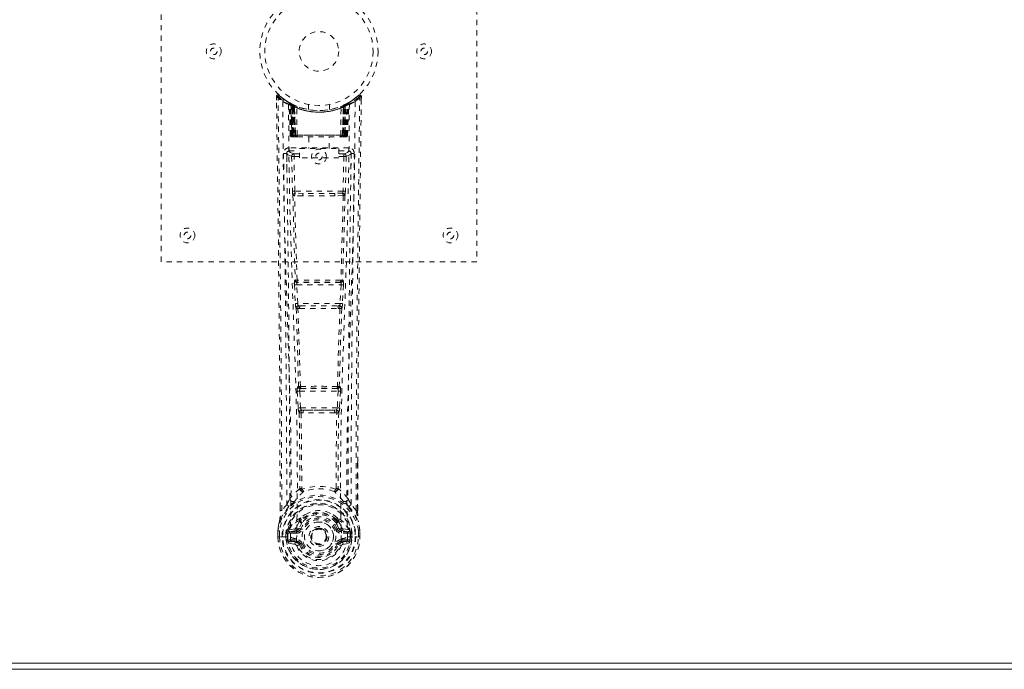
# Model space of a CAD drawing. Header units: inches. Extents: x 15.4 to 110.9, y 43.2 to 66.7.
# Tile 5 of 8: x 73.5 to 92.2, y 43.2 to 55.5. Entities that reach past the tile are written whole.
import ezdxf

# ---------------------------------------------------------------- set-up
doc = ezdxf.new("R2010")
doc.units = ezdxf.units.IN
doc.header["$MEASUREMENT"] = 0
doc.linetypes.add('SLD-Dashed', pattern=[0.075, 0.05, -0.025])
doc.linetypes.add('SLD-Solid', pattern=[0])

msp = doc.modelspace()

# ---------------------------------------------------------------- linework, layer by layer
at = {"color": 7, "linetype": 'SLD-Dashed', "lineweight": 0}
for p, q in [((76.186, 50.9), (76.186, 58.9)), ((82.186, 58.9), (82.186, 50.9)), ((78.379, 54.041), (78.38, 53.974)), ((78.409, 54.042), (78.429, 54.064)), ((78.47, 54.029), (78.428, 54.063)), ((78.617, 53.926), (78.604, 53.934)), ((78.623, 53.922), (78.61, 53.93)), ((78.683, 53.892), (78.636, 53.916)), ((79.736, 53.916), (79.669, 53.882)), ((79.767, 53.934), (79.754, 53.926)), ((79.943, 54.063), (79.901, 54.029)), ((79.992, 54.042), (79.962, 54.042)), ((79.99, 53.978), (79.991, 54.042)), ((79.991, 53.975), (79.992, 54.042)), ((79.991, 53.975), (79.992, 54.041)), ((78.632, 53.902), (78.619, 53.91)), ((78.64, 53.304), (78.619, 53.91)), ((78.653, 53.304), (78.632, 53.902)), ((78.651, 53.894), (78.674, 53.301)), ((78.719, 53.855), (78.651, 53.891)), ((78.671, 53.304), (78.651, 53.891)), ((78.665, 53.9), (78.691, 53.887)), ((78.678, 53.861), (78.691, 53.887)), ((78.678, 53.861), (78.679, 53.304)), ((78.686, 53.857), (78.678, 53.861)), ((78.686, 53.857), (78.698, 53.883)), ((78.686, 53.304), (78.686, 53.857)), ((78.702, 53.882), (78.688, 53.889)), ((78.691, 53.887), (78.698, 53.883)), ((78.692, 53.855), (78.704, 53.881)), ((78.692, 53.304), (78.692, 53.855)), ((78.692, 53.855), (78.699, 53.851)), ((78.699, 53.851), (78.711, 53.878)), ((78.699, 53.851), (78.699, 53.304)), ((78.703, 53.881), (78.702, 53.882)), ((78.71, 53.846), (78.722, 53.872)), ((78.71, 53.846), (78.711, 53.304)), ((78.717, 53.843), (78.71, 53.846)), ((78.717, 53.843), (78.729, 53.87)), ((78.717, 53.304), (78.717, 53.843)), ((78.719, 53.855), (78.72, 53.855)), ((78.739, 53.304), (78.719, 53.855)), ((78.72, 53.855), (78.739, 53.304)), ((78.722, 53.872), (78.729, 53.87)), ((78.77, 53.304), (78.765, 53.826)), ((78.986, 53.889), (78.986, 53.793)), ((79.386, 53.793), (79.386, 53.889)), ((79.602, 53.304), (79.606, 53.826)), ((79.632, 53.304), (79.651, 53.855)), ((79.652, 53.855), (79.633, 53.304)), ((79.643, 53.87), (79.649, 53.872)), ((79.643, 53.87), (79.654, 53.843)), ((79.649, 53.872), (79.661, 53.846)), ((79.651, 53.855), (79.652, 53.855)), ((79.72, 53.891), (79.652, 53.855)), ((79.661, 53.846), (79.654, 53.843)), ((79.654, 53.843), (79.654, 53.304)), ((79.66, 53.878), (79.672, 53.851)), ((79.668, 53.881), (79.661, 53.878)), ((79.661, 53.304), (79.661, 53.846)), ((79.675, 53.885), (79.667, 53.881)), ((79.667, 53.881), (79.679, 53.855)), ((79.669, 53.882), (79.668, 53.881)), ((79.672, 53.851), (79.679, 53.855)), ((79.672, 53.304), (79.672, 53.851)), ((79.673, 53.883), (79.68, 53.887)), ((79.673, 53.883), (79.685, 53.857)), ((79.679, 53.855), (79.679, 53.304)), ((79.68, 53.887), (79.689, 53.891)), ((79.68, 53.887), (79.693, 53.861)), ((79.693, 53.861), (79.685, 53.857)), ((79.685, 53.857), (79.685, 53.304)), ((79.692, 53.304), (79.693, 53.861)), ((79.697, 53.301), (79.72, 53.894)), ((79.7, 53.304), (79.72, 53.891)), ((79.718, 53.304), (79.739, 53.902)), ((79.731, 53.304), (79.753, 53.91)), ((79.753, 53.91), (79.739, 53.902)), ((78.64, 53.304), (78.653, 53.304)), ((78.671, 53.304), (78.739, 53.304)), ((78.679, 53.304), (78.686, 53.304)), ((78.679, 53.275), (78.687, 53.275)), ((78.683, 53.275), (78.693, 53.275)), ((79.685, 53.304), (78.686, 53.304)), ((78.699, 53.304), (78.692, 53.304)), ((78.693, 53.275), (78.699, 53.275)), ((78.699, 53.304), (79.672, 53.304)), ((78.701, 53.275), (78.755, 53.275)), ((78.711, 53.304), (78.717, 53.304)), ((78.711, 53.275), (78.717, 53.275)), ((79.654, 53.304), (78.717, 53.304)), ((78.755, 53.275), (78.717, 53.275)), ((78.739, 53.304), (78.739, 53.304)), ((78.769, 53.275), (78.777, 53.275)), ((78.77, 53.304), (79.602, 53.304)), ((78.777, 53.275), (79.594, 53.275)), ((78.991, 53.275), (78.991, 53.053)), ((79.381, 53.053), (79.381, 53.275)), ((79.594, 53.275), (79.602, 53.275)), ((79.616, 53.275), (79.67, 53.275)), ((79.654, 53.275), (79.616, 53.275)), ((79.633, 53.304), (79.632, 53.304)), ((79.633, 53.304), (79.7, 53.304)), ((79.654, 53.304), (79.661, 53.304)), ((79.654, 53.275), (79.66, 53.275)), ((79.679, 53.304), (79.672, 53.304)), ((79.672, 53.275), (79.678, 53.275)), ((79.678, 53.275), (79.688, 53.275)), ((79.685, 53.304), (79.692, 53.304)), ((79.685, 53.275), (79.692, 53.275)), ((79.718, 53.304), (79.731, 53.304)), ((78.618, 53.066), (78.618, 53.006)), ((79.753, 53.066), (78.618, 53.066)), ((78.618, 53.006), (78.816, 53.006)), ((78.816, 52.873), (78.816, 53.053)), ((78.816, 53.053), (79.566, 53.053)), ((79.566, 53.053), (79.566, 52.873)), ((79.566, 53.006), (79.753, 53.006)), ((79.753, 53.006), (79.753, 53.066)), ((78.574, 52.968), (78.573, 52.96)), ((78.573, 52.958), (78.577, 52.67)), ((78.667, 52.903), (78.682, 52.242)), ((78.712, 52.949), (78.712, 52.904)), ((78.816, 52.949), (78.712, 52.949)), ((78.727, 52.243), (78.712, 52.904)), ((78.816, 52.904), (78.712, 52.904)), ((79.566, 52.873), (78.816, 52.873)), ((79.66, 52.949), (79.566, 52.949)), ((79.66, 52.904), (79.566, 52.904)), ((79.66, 52.904), (79.644, 52.243)), ((79.66, 52.949), (79.66, 52.904)), ((79.704, 52.903), (79.66, 52.904)), ((79.704, 52.903), (79.689, 52.242)), ((79.795, 52.671), (79.798, 52.958)), ((79.798, 52.96), (79.797, 52.968)), ((79.644, 52.243), (78.727, 52.243)), ((78.881, 52.151), (78.724, 52.158)), ((78.888, 52.2), (78.735, 52.202)), ((79.483, 52.2), (78.888, 52.2)), ((79.636, 52.202), (79.483, 52.2)), ((79.647, 52.158), (79.49, 52.151)), ((82.186, 50.9), (76.186, 50.9)), ((78.735, 50.551), (78.727, 50.548)), ((79.644, 50.548), (79.636, 50.551)), ((78.72, 50.458), (78.738, 50.105)), ((78.765, 50.46), (79.606, 50.46)), ((78.782, 50.108), (78.765, 50.46)), ((78.771, 50.505), (78.779, 50.508)), ((79.6, 50.505), (78.771, 50.505)), ((79.606, 50.46), (79.589, 50.108)), ((79.592, 50.508), (79.6, 50.505)), ((79.651, 50.458), (79.634, 50.105)), ((79.589, 50.108), (78.782, 50.108)), ((78.787, 50.012), (78.82, 50.011)), ((78.829, 50.063), (78.797, 50.063)), ((78.829, 50.063), (79.542, 50.063)), ((79.542, 50.063), (79.574, 50.063)), ((79.552, 50.011), (79.584, 50.012)), ((78.799, 48.534), (78.785, 48.53)), ((78.829, 48.487), (78.843, 48.492)), ((79.542, 48.487), (78.829, 48.487)), ((79.528, 48.492), (79.542, 48.487)), ((79.572, 48.534), (79.587, 48.53)), ((78.775, 48.44), (78.792, 48.123)), ((78.82, 48.442), (79.551, 48.442)), ((78.836, 48.125), (78.82, 48.442)), ((79.551, 48.442), (79.535, 48.125)), ((79.596, 48.44), (79.579, 48.123)), ((79.535, 48.125), (78.836, 48.125)), ((78.846, 48.027), (78.886, 48.027)), ((78.894, 48.08), (78.855, 48.081)), ((78.894, 48.08), (79.477, 48.08)), ((79.516, 48.081), (79.477, 48.08)), ((79.485, 48.027), (79.525, 48.027)), ((79.922, 47.092), (79.922, 46.168)), ((79.923, 46.168), (79.926, 47.092)), ((78.858, 46.587), (78.858, 46.587)), ((79.513, 46.587), (79.513, 46.587)), ((78.574, 46.285), (78.478, 46.169)), ((79.893, 46.169), (79.797, 46.285)), ((78.448, 46.168), (78.448, 46.221)), ((78.45, 46.222), (78.45, 46.168)), ((78.817, 45.983), (78.817, 45.964)), ((78.825, 46.011), (78.837, 46.028)), ((78.841, 45.977), (78.841, 45.959)), ((79.531, 45.959), (79.53, 45.977)), ((79.535, 46.028), (79.546, 46.011)), ((79.554, 45.983), (79.554, 45.964)), ((78.406, 45.787), (78.406, 45.783)), ((78.406, 45.667), (78.406, 45.783)), ((78.407, 45.783), (78.407, 45.666)), ((78.436, 45.783), (78.436, 45.669)), ((78.587, 45.739), (78.557, 45.74)), ((78.557, 45.74), (78.557, 45.74)), ((78.557, 45.669), (78.557, 45.74)), ((78.587, 45.74), (78.592, 45.758)), ((78.587, 45.739), (78.587, 45.669)), ((78.592, 45.758), (78.592, 45.748)), ((78.592, 45.748), (78.592, 45.669)), ((78.602, 45.789), (78.599, 45.785)), ((78.602, 45.789), (78.613, 45.801)), ((78.728, 45.821), (78.613, 45.801)), ((78.613, 45.801), (78.613, 45.801)), ((78.613, 45.801), (78.613, 45.801)), ((78.627, 45.767), (78.757, 45.792)), ((78.627, 45.767), (78.627, 45.737)), ((78.757, 45.767), (78.627, 45.767)), ((78.757, 45.737), (78.627, 45.737)), ((78.757, 45.792), (78.757, 45.767)), ((78.757, 45.737), (78.757, 45.767)), ((78.812, 45.833), (78.839, 45.822)), ((79.029, 45.676), (79.03, 45.692)), ((79.029, 45.668), (79.029, 45.676)), ((79.532, 45.822), (79.559, 45.833)), ((79.614, 45.792), (79.744, 45.767)), ((79.614, 45.792), (79.614, 45.767)), ((79.744, 45.767), (79.614, 45.767)), ((79.614, 45.737), (79.614, 45.767)), ((79.744, 45.737), (79.614, 45.737)), ((79.758, 45.801), (79.644, 45.821)), ((79.744, 45.737), (79.744, 45.767)), ((79.758, 45.801), (79.769, 45.79)), ((79.769, 45.789), (79.769, 45.79)), ((79.769, 45.789), (79.769, 45.79)), ((79.773, 45.785), (79.769, 45.789)), ((79.779, 45.758), (79.779, 45.748)), ((79.784, 45.74), (79.779, 45.758)), ((79.779, 45.748), (79.779, 45.669)), ((79.784, 45.669), (79.785, 45.739)), ((79.814, 45.74), (79.785, 45.739)), ((79.814, 45.74), (79.814, 45.669)), ((79.814, 45.74), (79.814, 45.74)), ((79.936, 45.669), (79.936, 45.783)), ((79.964, 45.666), (79.964, 45.783)), ((79.965, 45.783), (79.965, 45.787)), ((79.965, 45.667), (79.965, 45.783)), ((78.406, 45.667), (78.41, 45.666)), ((78.41, 45.666), (78.463, 45.667)), ((78.463, 45.667), (78.486, 45.667)), ((78.486, 45.667), (78.644, 45.667)), ((78.557, 45.669), (78.557, 45.669)), ((78.592, 45.669), (78.587, 45.669)), ((78.61, 45.549), (78.729, 45.526)), ((78.64, 45.615), (78.64, 45.585)), ((78.64, 45.615), (78.757, 45.615)), ((78.757, 45.565), (78.64, 45.585)), ((78.64, 45.585), (78.757, 45.585)), ((78.757, 45.615), (78.757, 45.585)), ((78.757, 45.565), (78.757, 45.585)), ((78.762, 45.63), (78.762, 45.632)), ((78.817, 45.521), (78.813, 45.529)), ((78.839, 45.531), (78.817, 45.521)), ((79.555, 45.521), (79.532, 45.531)), ((79.555, 45.521), (79.609, 45.498)), ((79.609, 45.632), (79.609, 45.63)), ((79.614, 45.615), (79.614, 45.585)), ((79.614, 45.615), (79.731, 45.615)), ((79.731, 45.585), (79.614, 45.565)), ((79.614, 45.565), (79.614, 45.585)), ((79.614, 45.585), (79.731, 45.585)), ((79.642, 45.526), (79.761, 45.549)), ((79.727, 45.667), (79.885, 45.667)), ((79.731, 45.585), (79.731, 45.615)), ((79.779, 45.669), (79.784, 45.669)), ((79.885, 45.667), (79.908, 45.667)), ((79.908, 45.667), (79.961, 45.666)), ((79.961, 45.666), (79.965, 45.667))]:
    msp.add_line(p, q, dxfattribs=at)
at = {"color": 7, "linetype": 'SLD-Solid', "lineweight": 15}
for p, q in [((15.554, 43.268), (110.818, 43.268)), ((110.818, 43.268), (15.554, 43.268)), ((110.936, 43.15), (15.436, 43.15))]:
    msp.add_line(p, q, dxfattribs=at)
at = {"color": 7, "linetype": 'SLD-Dashed', "lineweight": 0, "flags": 128}
for points in [[(78.427, 54.062), (78.42, 54.066), (78.412, 54.068), (78.404, 54.069), (78.396, 54.067), (78.389, 54.064), (78.384, 54.058), (78.381, 54.052), (78.379, 54.044)], [(78.448, 46.221), (78.44, 48.791), (78.413, 51.416), (78.379, 54.042)], [(78.379, 54.042), (78.38, 54.041), (78.381, 54.041), (78.388, 54.042), (78.398, 54.042), (78.403, 54.042), (78.409, 54.042)], [(78.478, 46.169), (78.476, 47.633), (78.467, 49.107), (78.453, 50.554), (78.45, 50.801), (78.447, 51.059), (78.444, 51.275), (78.442, 51.504), (78.438, 51.754), (78.435, 52.025), (78.432, 52.243), (78.429, 52.506), (78.425, 52.829), (78.422, 53.04), (78.419, 53.298), (78.415, 53.56), (78.412, 53.808), (78.409, 54.042)], [(78.498, 53.948), (78.505, 52.901), (78.525, 51.856), (78.554, 50.814), (78.589, 49.776), (78.623, 48.742), (78.649, 47.712), (78.657, 46.687), (78.645, 45.667)], [(78.612, 53.927), (78.619, 53.916), (78.623, 53.902)], [(79.873, 53.948), (79.866, 52.901), (79.847, 51.856), (79.817, 50.814), (79.782, 49.776), (79.748, 48.742), (79.723, 47.712), (79.714, 46.687), (79.727, 45.667)], [(79.893, 46.169), (79.895, 47.635), (79.904, 49.107), (79.918, 50.554), (79.921, 50.775), (79.924, 51.005), (79.926, 51.208), (79.928, 51.407), (79.931, 51.622), (79.933, 51.772), (79.935, 51.929), (79.937, 52.086), (79.939, 52.203), (79.94, 52.343), (79.942, 52.505), (79.947, 52.837), (79.949, 53.042), (79.953, 53.297), (79.956, 53.558), (79.959, 53.806), (79.962, 54.042)], [(79.942, 54.064), (79.909, 54.036), (79.901, 54.029)], [(79.926, 47.092), (79.931, 48.791), (79.959, 51.416), (79.991, 53.975)], [(79.989, 54.041), (79.987, 54.049), (79.984, 54.057), (79.979, 54.063), (79.973, 54.068), (79.965, 54.071), (79.958, 54.072), (79.951, 54.07), (79.944, 54.066)], [(78.607, 53.892), (78.616, 52.848), (78.637, 51.805), (78.669, 50.765), (78.706, 49.729), (78.742, 48.698), (78.769, 47.671), (78.777, 46.649), (78.762, 45.633)], [(78.649, 53.899), (78.651, 53.893), (78.651, 53.891)], [(79.764, 53.892), (79.756, 52.848), (79.734, 51.805), (79.703, 50.765), (79.665, 49.73), (79.629, 48.699), (79.603, 47.672), (79.595, 46.65), (79.609, 45.633)], [(78.679, 53.304), (78.664, 53.304), (78.651, 53.304), (78.643, 53.304), (78.64, 53.304)], [(78.653, 53.304), (78.657, 53.304), (78.665, 53.304), (78.678, 53.304), (78.692, 53.304)], [(78.671, 53.305), (78.672, 53.298), (78.673, 53.296)], [(78.711, 53.304), (78.703, 53.304), (78.695, 53.304), (78.688, 53.304), (78.682, 53.304), (78.677, 53.304), (78.674, 53.304), (78.672, 53.304), (78.671, 53.304)], [(78.701, 53.275), (78.701, 53.275), (78.703, 53.275)], [(78.739, 53.304), (78.743, 53.304), (78.749, 53.304), (78.758, 53.304), (78.77, 53.304)], [(79.602, 53.304), (79.613, 53.304), (79.622, 53.304), (79.629, 53.304), (79.632, 53.304)], [(79.7, 53.304), (79.7, 53.304), (79.698, 53.304), (79.694, 53.304), (79.689, 53.304), (79.683, 53.304), (79.676, 53.304), (79.669, 53.304), (79.661, 53.304)], [(79.679, 53.304), (79.694, 53.304), (79.706, 53.304), (79.715, 53.304), (79.718, 53.304)], [(79.731, 53.304), (79.729, 53.304), (79.72, 53.304), (79.708, 53.304), (79.692, 53.304)], [(78.712, 52.949), (78.642, 52.977), (78.618, 53.006)], [(79.753, 53.006), (79.729, 52.977), (79.66, 52.949)], [(78.513, 52.96), (78.515, 52.824), (78.517, 52.652), (78.52, 52.443), (78.523, 52.198), (78.526, 51.949), (78.529, 51.73), (78.531, 51.576), (78.533, 51.438), (78.535, 51.317), (78.537, 51.161), (78.539, 50.998), (78.541, 50.842), (78.55, 50.029), (78.559, 49.211), (78.567, 48.238), (78.572, 47.248), (78.574, 46.285)], [(78.573, 52.96), (78.597, 52.932), (78.667, 52.903)], [(78.712, 52.904), (78.696, 52.904), (78.682, 52.903), (78.672, 52.903), (78.667, 52.903)], [(79.704, 52.903), (79.774, 52.932), (79.798, 52.96)], [(79.797, 46.285), (79.798, 46.805), (79.799, 47.338), (79.802, 47.884), (79.805, 48.398), (79.81, 48.928), (79.815, 49.48), (79.82, 49.969), (79.823, 50.226), (79.826, 50.499), (79.83, 50.788), (79.834, 51.092), (79.837, 51.367), (79.84, 51.608), (79.843, 51.799), (79.846, 52.014), (79.849, 52.255), (79.852, 52.48), (79.855, 52.673), (79.857, 52.833), (79.858, 52.96)], [(78.727, 52.243), (78.712, 52.242), (78.697, 52.242), (78.687, 52.242), (78.682, 52.242)], [(79.689, 52.242), (79.684, 52.242), (79.674, 52.242), (79.659, 52.242), (79.644, 52.243)], [(78.691, 52.16), (78.711, 51.354), (78.735, 50.551)], [(78.769, 50.548), (78.744, 51.351), (78.724, 52.158)], [(79.49, 52.151), (79.186, 52.151), (78.881, 52.151)], [(79.483, 52.2), (79.186, 52.2), (78.888, 52.2)], [(79.647, 52.158), (79.627, 51.351), (79.602, 50.548)], [(79.68, 52.16), (79.661, 51.354), (79.636, 50.551)], [(78.765, 50.46), (78.75, 50.459), (78.735, 50.459), (78.725, 50.458), (78.72, 50.458)], [(79.651, 50.458), (79.646, 50.458), (79.636, 50.459), (79.621, 50.459), (79.606, 50.46)], [(78.782, 50.108), (78.767, 50.107), (78.752, 50.106), (78.742, 50.106), (78.738, 50.105)], [(78.738, 50.105), (78.74, 50.073), (78.74, 50.071)], [(78.753, 50.016), (78.777, 49.274), (78.799, 48.534)], [(78.835, 48.529), (78.812, 49.269), (78.787, 50.012)], [(79.584, 50.012), (79.559, 49.269), (79.537, 48.529)], [(79.619, 50.016), (79.594, 49.274), (79.572, 48.534)], [(79.634, 50.105), (79.629, 50.106), (79.619, 50.106), (79.604, 50.107), (79.589, 50.108)], [(79.634, 50.105), (79.631, 50.073), (79.631, 50.071)], [(78.82, 48.442), (78.819, 48.451), (78.819, 48.459), (78.82, 48.467), (78.821, 48.474), (78.824, 48.484), (78.829, 48.487)], [(79.542, 48.487), (79.547, 48.484), (79.551, 48.474), (79.552, 48.467), (79.552, 48.459), (79.552, 48.451), (79.551, 48.442)], [(78.82, 48.442), (78.805, 48.442), (78.791, 48.441), (78.78, 48.44), (78.775, 48.44)], [(79.596, 48.44), (79.591, 48.44), (79.58, 48.441), (79.566, 48.442), (79.551, 48.442)], [(78.836, 48.125), (78.821, 48.124), (78.807, 48.124), (78.797, 48.123), (78.792, 48.123)], [(79.516, 48.081), (79.517, 48.081), (79.519, 48.082), (79.522, 48.085), (79.528, 48.095), (79.532, 48.109), (79.535, 48.125)], [(79.579, 48.123), (79.574, 48.123), (79.564, 48.124), (79.55, 48.124), (79.535, 48.125)], [(78.811, 48.034), (78.821, 47.313), (78.822, 46.595)], [(78.846, 48.027), (78.857, 47.306), (78.858, 46.587)], [(79.485, 48.027), (79.186, 48.025), (78.886, 48.027)], [(79.477, 48.08), (79.186, 48.079), (78.894, 48.08)], [(79.513, 46.587), (79.514, 47.306), (79.525, 48.027)], [(79.561, 48.033), (79.55, 47.313), (79.549, 46.595)], [(78.82, 46.586), (78.72, 46.498), (78.633, 46.398)], [(78.82, 46.586), (78.822, 46.576), (78.827, 46.567), (78.833, 46.561), (78.84, 46.558), (78.848, 46.558), (78.856, 46.561), (78.863, 46.567), (78.868, 46.576)], [(79.503, 46.576), (79.508, 46.567), (79.515, 46.561), (79.523, 46.558), (79.531, 46.558), (79.538, 46.561), (79.545, 46.567), (79.549, 46.576), (79.551, 46.586)], [(79.738, 46.398), (79.652, 46.498), (79.551, 46.586)], [(78.616, 46.246), (78.516, 46.121), (78.437, 45.968)], [(78.726, 46.349), (78.721, 46.343), (78.712, 46.334)], [(79.66, 46.334), (79.65, 46.343), (79.645, 46.349)], [(79.755, 46.246), (79.856, 46.122), (79.935, 45.968)], [(78.478, 46.169), (78.472, 46.169), (78.466, 46.169), (78.46, 46.169), (78.455, 46.169), (78.451, 46.169), (78.449, 46.168), (78.448, 46.168), (78.448, 46.168)], [(78.968, 46.116), (78.911, 46.087), (78.837, 46.028)], [(79.535, 46.028), (79.46, 46.087), (79.403, 46.116)], [(79.923, 46.168), (79.923, 46.168), (79.922, 46.168), (79.92, 46.169), (79.916, 46.169), (79.911, 46.169), (79.905, 46.169), (79.899, 46.169), (79.893, 46.169)], [(78.437, 45.968), (78.42, 45.888), (78.406, 45.787)], [(78.406, 45.783), (78.419, 45.88), (78.435, 45.957)], [(78.437, 45.968), (78.435, 45.962), (78.435, 45.957)], [(78.817, 45.964), (78.785, 45.912), (78.755, 45.844)], [(78.869, 45.946), (78.839, 45.897), (78.812, 45.833)], [(79.559, 45.833), (79.532, 45.897), (79.502, 45.946)], [(79.554, 45.964), (79.587, 45.912), (79.616, 45.844)], [(79.936, 45.957), (79.936, 45.962), (79.935, 45.968)], [(79.965, 45.787), (79.953, 45.877), (79.935, 45.968)], [(79.965, 45.783), (79.952, 45.88), (79.936, 45.957)], [(78.406, 45.787), (78.407, 45.787), (78.409, 45.787), (78.412, 45.786), (78.416, 45.786), (78.42, 45.785), (78.425, 45.784), (78.43, 45.784), (78.436, 45.783)], [(78.406, 45.783), (78.406, 45.783), (78.407, 45.783), (78.409, 45.783), (78.413, 45.783), (78.418, 45.783), (78.423, 45.783), (78.429, 45.783), (78.436, 45.783)], [(78.587, 45.739), (78.587, 45.739), (78.587, 45.74)], [(78.627, 45.737), (78.609, 45.74), (78.592, 45.748)], [(78.755, 45.844), (78.741, 45.827), (78.728, 45.821)], [(78.867, 45.81), (78.861, 45.812), (78.856, 45.815), (78.852, 45.817), (78.847, 45.818), (78.844, 45.82), (78.841, 45.821), (78.84, 45.822), (78.839, 45.822)], [(79.505, 45.81), (79.51, 45.812), (79.515, 45.815), (79.52, 45.817), (79.524, 45.818), (79.527, 45.82), (79.53, 45.821), (79.532, 45.822), (79.532, 45.822)], [(79.616, 45.844), (79.63, 45.827), (79.644, 45.821)], [(79.779, 45.748), (79.763, 45.74), (79.744, 45.737)], [(79.784, 45.74), (79.784, 45.739), (79.785, 45.739)], [(79.965, 45.787), (79.964, 45.787), (79.962, 45.787), (79.959, 45.786), (79.956, 45.786), (79.951, 45.785), (79.946, 45.784), (79.941, 45.784), (79.936, 45.783)], [(79.936, 45.783), (79.942, 45.783), (79.948, 45.783), (79.954, 45.783), (79.958, 45.783), (79.962, 45.783), (79.964, 45.783), (79.966, 45.783), (79.965, 45.783)], [(78.436, 45.669), (78.429, 45.669), (78.423, 45.668), (78.418, 45.668), (78.413, 45.668), (78.409, 45.667), (78.407, 45.667), (78.406, 45.667), (78.406, 45.667)], [(78.587, 45.669), (78.583, 45.669), (78.577, 45.669), (78.568, 45.669), (78.557, 45.669)], [(78.597, 45.598), (78.617, 45.611), (78.64, 45.615)], [(79.609, 45.63), (79.603, 45.553), (79.58, 45.479), (79.541, 45.41), (79.487, 45.35), (79.422, 45.301), (79.348, 45.265), (79.268, 45.243), (79.186, 45.236), (79.103, 45.243), (79.023, 45.265), (78.949, 45.301), (78.884, 45.35), (78.83, 45.41), (78.791, 45.479), (78.768, 45.553), (78.762, 45.63)], [(78.867, 45.542), (78.861, 45.54), (78.856, 45.538), (78.852, 45.536), (78.847, 45.534), (78.844, 45.533), (78.841, 45.532), (78.84, 45.531), (78.839, 45.531)], [(79.505, 45.542), (79.51, 45.54), (79.515, 45.538), (79.52, 45.536), (79.524, 45.534), (79.527, 45.533), (79.53, 45.532), (79.532, 45.531), (79.532, 45.531)], [(79.564, 45.537), (79.559, 45.53), (79.555, 45.521)], [(79.614, 45.565), (79.577, 45.551), (79.564, 45.537)], [(79.731, 45.615), (79.754, 45.611), (79.774, 45.598)], [(79.965, 45.667), (79.966, 45.667), (79.964, 45.667), (79.962, 45.667), (79.958, 45.668), (79.954, 45.668), (79.948, 45.668), (79.942, 45.669), (79.936, 45.669)]]:
    msp.add_lwpolyline(points, dxfattribs=at)
at = {"color": 7, "linetype": 'SLD-Dashed', "lineweight": 0}
for centre, radius in [((79.186, 54.9), 1.125), ((79.186, 54.9), 1.03), ((79.186, 54.9), 0.376), ((77.186, 54.9), 0.141), ((81.186, 54.9), 0.141), ((77.186, 54.9), 0.0625), ((81.186, 54.9), 0.0625), ((79.186, 52.9), 0.141), ((79.186, 52.9), 0.0625), ((76.686, 51.4), 0.141), ((81.686, 51.4), 0.141), ((76.686, 51.4), 0.0625), ((81.686, 51.4), 0.0625), ((79.186, 45.676), 0.7), ((79.186, 45.676), 0.69), ((79.186, 45.676), 0.623), ((79.186, 45.676), 0.32), ((79.186, 45.676), 0.275), ((79.186, 45.676), 0.188), ((79.186, 45.676), 0.157), ((79.186, 45.676), 0.142), ((79.186, 45.676), 0.139), ((79.186, 45.676), 0.138)]:
    msp.add_circle(centre, radius, dxfattribs=at)
for centre, radius, start, end in [((78.409, 54.042), 0.03, 47.8631, 180.7208), ((79.188, 54.946), 1.213, 228.1751, 235.3206), ((79.186, 54.901), 1.158, 227.8706, 312.1289), ((79.183, 54.897), 1.124, 227.9076, 235.3625), ((78.528, 53.948), 0.03, 55.9364, 179.8262), ((79.173, 55.139), 1.37, 240.4507, 245.5692), ((79.186, 54.901), 1.128, 235.3522, 240.4884), ((78.589, 53.909), 0.03, 1.9891, 58.9491), ((79.173, 54.878), 1.102, 238.9468, 239.8497), ((78.569, 53.872), 0.0714, 31.6381, 58.9287), ((78.648, 53.88), 0.0429, 114.1625, 163.0269), ((78.602, 53.901), 0.0299, 1.9095, 59.7219), ((79.185, 54.899), 1.126, 239.7347, 244.7299), ((79.196, 54.922), 1.154, 239.9613, 244.0331), ((79.186, 54.9), 1.128, 240.4891, 299.511), ((78.621, 53.89), 0.03, 16.8918, 61.2656), ((78.621, 53.89), 0.0299, 1.8039, 60.7713), ((79.185, 54.899), 1.126, 240.8006, 245.7394), ((79.187, 54.898), 1.125, 294.2592, 299.2008), ((79.75, 53.89), 0.0299, 119.2287, 178.1961), ((79.748, 53.892), 0.0273, 117.6584, 182.2922), ((79.201, 54.873), 1.096, 298.631, 300.2662), ((79.769, 53.901), 0.0299, 120.275, 178.0975), ((79.186, 54.9), 1.128, 299.5111, 304.6482), ((79.723, 53.88), 0.0429, 16.9688, 65.8359), ((79.783, 53.909), 0.03, 121.0438, 178.0221), ((79.198, 55.139), 1.37, 294.4304, 299.5493), ((79.19, 54.895), 1.12, 304.629, 312.0873), ((79.843, 53.948), 0.03, 0.1681, 124.0694), ((79.186, 54.942), 1.208, 304.6677, 311.8417), ((79.962, 54.042), 0.03, 359.2803, 132.1357), ((79.892, 53.998), 0.0827, 31.7894, 52.6652), ((79.186, 54.932), 1.19, 240.8884, 299.1116), ((79.167, 54.524), 0.823, 228.2677, 233.6286), ((79.163, 54.515), 0.812, 229.1401, 234.5002), ((79.165, 54.512), 0.807, 230.3875, 235.6795), ((79.186, 54.899), 1.155, 244.3785, 295.6215), ((79.186, 54.899), 1.155, 245.0796, 294.9204), ((78.69, 53.855), 0.0297, 1.4752, 64.5238), ((78.691, 53.854), 0.0297, 1.4798, 64.567), ((79.186, 54.899), 1.155, 246.0603, 293.9397), ((79.141, 54.451), 0.73, 234.7848, 238.9977), ((78.736, 53.844), 0.0346, 328.983, 15.1429), ((79.186, 54.864), 1.12, 247.9468, 292.0532), ((79.636, 53.844), 0.0346, 164.8668, 211.0072), ((79.231, 54.45), 0.729, 301.0002, 305.2185), ((79.681, 53.854), 0.0297, 115.4312, 178.5148), ((79.682, 53.855), 0.0297, 115.4713, 178.526), ((79.206, 54.512), 0.806, 304.318, 309.6138), ((79.209, 54.514), 0.81, 305.4945, 310.863), ((79.736, 53.759), 0.138, 89.4159, 113.4602), ((79.204, 54.524), 0.824, 306.3703, 311.7312), ((78.67, 53.305), 0.03, 181.9953, 269.996), ((78.701, 53.348), 0.0742, 215.9473, 253.2616), ((78.683, 53.305), 0.03, 181.9687, 269.971), ((78.697, 53.443), 0.166, 259.5995, 268.3401), ((78.701, 53.305), 0.03, 181.9316, 269.9386), ((79.098, 53.297), 0.412, 179.0091, 183.0386), ((79.275, 53.298), 0.583, 179.3862, 182.0427), ((79.124, 53.297), 0.426, 179.0421, 182.9406), ((79.155, 53.297), 0.444, 179.0859, 182.8225), ((79.164, 53.297), 0.448, 179.094, 182.8005), ((78.769, 53.305), 0.0299, 181.7965, 269.8125), ((78.768, 53.305), 0.0299, 181.7952, 269.8138), ((78.804, 53.298), 0.0354, 169.2764, 219.2019), ((79.565, 53.298), 0.0369, 321.8553, 9.6663), ((79.602, 53.305), 0.0299, 270.1839, 358.2048), ((79.603, 53.305), 0.0299, 270.1865, 358.2023), ((79.212, 53.297), 0.443, 357.1738, 0.9224), ((79.665, 53.311), 0.0356, 262.0695, 350.2915), ((79.215, 53.297), 0.446, 357.1813, 0.9057), ((79.67, 53.305), 0.03, 270.0637, 358.0684), ((79.248, 53.297), 0.425, 357.053, 0.9596), ((79.099, 53.298), 0.58, 357.9532, 0.6229), ((79.674, 53.441), 0.164, 271.7059, 280.6245), ((79.272, 53.297), 0.413, 356.9652, 0.9825), ((79.688, 53.305), 0.03, 270.0254, 358.0349), ((79.671, 53.348), 0.0742, 286.7414, 324.0497), ((79.701, 53.305), 0.03, 270.004, 358.0069), ((78.618, 52.961), 0.105, 90.0046, 180.7376), ((78.616, 52.964), 0.0423, 88.0376, 173.4306), ((79.753, 52.961), 0.105, 359.2621, 89.9963), ((79.755, 52.964), 0.0423, 6.5717, 91.9615), ((78.549, 51.362), 1.598, 89.133, 91.2842), ((-420.907, 45.079), 499.542, 0.1512, 0.90393), ((78.712, 52.904), 0.0451, 90.4308, 180.8999), ((79.659, 52.904), 0.0451, 359.0373, 89.5681), ((579.307, 45.079), 499.571, 179.09608, 179.84877), ((79.823, 51.363), 1.597, 88.7154, 90.8679), ((79.084, 52.242), 0.401, 180.0739, 191.8408), ((78.832, 52.242), 0.105, 179.6308, 202.4728), ((79.539, 52.242), 0.105, 337.5237, 0.3695), ((79.287, 52.242), 0.401, 348.1458, 359.9232), ((78.737, 52.156), 0.0456, 91.7539, 175.8259), ((78.717, 52.298), 0.141, 259.4667, 273.057), ((78.834, 52.154), 0.109, 154.2103, 178.3437), ((78.969, 52.163), 0.0888, 155.6061, 187.6387), ((79.402, 52.163), 0.0889, 352.3715, 24.3892), ((79.536, 52.154), 0.111, 1.783, 25.6574), ((79.635, 52.156), 0.0456, 4.1727, 88.2462), ((79.655, 52.296), 0.139, 266.8589, 280.6171), ((78.927, 50.489), 0.209, 163.5077, 188.414), ((78.772, 50.55), 0.0451, 182.9216, 269.4052), ((78.78, 50.554), 0.0451, 182.987, 269.3807), ((78.762, 50.638), 0.091, 253.0024, 274.8387), ((79.186, 13.902), 36.648, 89.3489, 90.651), ((78.824, 50.541), 0.055, 173.159, 216.3364), ((79.591, 50.554), 0.0451, 270.6225, 357.0082), ((79.548, 50.541), 0.0546, 323.5184, 6.9862), ((79.599, 50.55), 0.0451, 270.5945, 357.0817), ((79.61, 50.638), 0.0908, 265.1465, 287.0264), ((79.444, 50.489), 0.209, 351.5864, 16.4905), ((78.819, 50.475), 0.0563, 148.2406, 195.7322), ((79.186, 17.694), 32.817, 89.2909, 90.7091), ((79.552, 50.475), 0.0564, 344.268, 31.7533), ((78.876, 50.073), 0.136, 180.7168, 204.7132), ((78.798, 50.017), 0.0456, 91.2542, 181.8229), ((78.78, 50.095), 0.0837, 251.1211, 275.2099), ((78.85, 50.106), 0.068, 178.3639, 218.9051), ((78.873, 50.022), 0.0867, 151.6256, 186.5705), ((78.9, 50.024), 0.0814, 151.3092, 188.7546), ((79.186, 82.8), 32.791, 269.3607, 270.6393), ((79.186, 83.419), 33.358, 269.3871, 270.6129), ((79.471, 50.024), 0.0814, 351.2541, 28.6824), ((79.521, 50.106), 0.068, 321.1062, 1.6319), ((79.574, 50.02), 0.0425, 40.4631, 90.403), ((79.498, 50.022), 0.0869, 353.4626, 28.3421), ((79.591, 50.096), 0.0843, 264.8717, 288.7975), ((79.574, 50.018), 0.0448, 357.9402, 42.8998), ((79.495, 50.073), 0.136, 335.3329, 359.247), ((78.936, 48.469), 0.163, 158.124, 190.2236), ((78.83, 48.533), 0.0451, 183.2272, 269.1395), ((78.844, 48.537), 0.0451, 183.3927, 269.104), ((78.828, 48.604), 0.075, 247.0761, 274.8899), ((78.892, 48.523), 0.0578, 174.2234, 212.3448), ((79.186, 11.164), 37.367, 89.4615, 90.5382), ((79.186, 15.897), 32.597, 89.3981, 90.6019), ((79.527, 48.537), 0.0451, 270.9009, 356.6024), ((79.48, 48.523), 0.0574, 327.5086, 5.9232), ((79.543, 48.603), 0.0749, 265.0975, 292.9436), ((79.542, 48.533), 0.0451, 270.8614, 356.7734), ((79.435, 48.469), 0.163, 349.7747, 21.878), ((78.972, 48.114), 0.181, 177.2181, 206.466), ((78.894, 48.123), 0.0575, 177.8256, 227.5852), ((79.399, 48.114), 0.181, 333.5328, 2.7768), ((78.856, 48.035), 0.0457, 91.8545, 181.7264), ((78.841, 48.1), 0.073, 245.748, 274.5964), ((78.949, 48.038), 0.104, 155.964, 186.1432), ((78.986, 48.04), 0.101, 156.5317, 187.7623), ((79.385, 48.04), 0.101, 352.2359, 23.475), ((79.515, 48.035), 0.0457, 358.2699, 88.1461), ((79.422, 48.038), 0.104, 353.8669, 24.0259), ((79.531, 48.101), 0.0735, 265.5105, 294.1502), ((79.186, 45.663), 0.966, 70.8188, 109.1818), ((79.186, 45.676), 0.787, 8.0937, 171.9063), ((79.186, 45.676), 0.758, 8.0937, 171.9063), ((79.458, 45.837), 0.893, 128.8518, 145.0109), ((78.809, 46.594), 0.0133, 326.0822, 3.2981), ((78.881, 46.591), 0.0608, 184.046, 286.2247), ((78.855, 46.658), 0.0708, 242.7142, 272.7176), ((78.871, 46.588), 0.0128, 186.6384, 257.6733), ((78.94, 46.593), 0.0738, 193.2393, 235.0232), ((79.186, 45.739), 0.844, 70.0602, 109.9398), ((79.491, 46.591), 0.0608, 253.7754, 355.9555), ((79.431, 46.593), 0.0738, 304.9826, 346.7549), ((78.913, 45.837), 0.893, 34.9882, 51.1483), ((79.5, 46.588), 0.0128, 282.3444, 353.3543), ((79.516, 46.658), 0.0709, 267.2856, 297.2809), ((79.562, 46.594), 0.0133, 176.7945, 213.9361), ((79.186, 45.676), 0.632, 5.8272, 174.1728), ((73.835, 48.84), 5.384, 331.6702, 333.0284), ((78.907, 46.603), 0.461, 223.6612, 230.8274), ((79.186, 45.676), 0.602, 6.0327, 173.9673), ((80.167, 44.667), 2.213, 131.1324, 134.4919), ((78.694, 46.4), 0.0608, 182.5698, 302.0035), ((79.677, 46.4), 0.0608, 238.0025, 357.4266), ((78.203, 44.666), 2.215, 45.5093, 48.8657), ((84.521, 48.831), 5.367, 206.9689, 208.3316), ((79.464, 46.603), 0.461, 309.1744, 316.3376), ((77.261, 46.138), 1.188, 351.2128, 1.4261), ((74.963, 46.786), 3.569, 346.7478, 350.0564), ((79.186, 45.676), 0.376, 22.774, 157.226), ((79.186, 45.664), 0.453, 40.4511, 139.5489), ((79.186, 45.637), 0.494, 47.4884, 132.5116), ((79.186, 45.683), 0.411, 39.7061, 140.2939), ((79.186, 45.696), 0.473, 62.6141, 117.3859), ((83.41, 46.786), 3.57, 189.9446, 193.2518), ((81.109, 46.138), 1.187, 178.5707, 188.7911), ((79.05, 45.585), 0.492, 115.7081, 155.4802), ((78.994, 45.578), 0.441, 113.5937, 149.7439), ((78.862, 45.986), 0.0448, 146.2183, 184.933), ((78.84, 46.023), 0.046, 241.1987, 271.702), ((78.847, 45.967), 0.0305, 185.7183, 315.4478), ((78.839, 46.004), 0.0459, 241.1375, 271.6934), ((78.876, 46.032), 0.0396, 185.1859, 232.8688), ((78.874, 45.976), 0.033, 131.6252, 178.1164), ((78.868, 45.981), 0.0347, 219.3933, 272.7338), ((79.186, 45.676), 0.346, 22.7741, 157.2259), ((79.186, 45.676), 0.275, 90, 270), ((79.186, 45.676), 0.275, 270, 90), ((79.524, 45.967), 0.0305, 224.5493, 354.283), ((79.504, 45.981), 0.0347, 267.2667, 320.6062), ((79.495, 46.032), 0.0396, 307.1111, 354.8341), ((79.497, 45.976), 0.033, 1.8848, 48.3747), ((79.532, 46.023), 0.046, 268.2944, 298.8075), ((79.532, 46.004), 0.0459, 268.3061, 298.8603), ((79.316, 45.58), 0.499, 24.8901, 63.9921), ((79.509, 45.986), 0.0449, 355.0865, 33.9369), ((79.378, 45.579), 0.441, 30.2269, 66.4273), ((79.186, 45.676), 0.78, 180, 359.3038), ((78.707, 45.744), 0.116, 159.621, 173.1199), ((78.626, 45.798), 0.0306, 205.4252, 270.9288), ((78.757, 45.822), 0.0299, 181.1732, 268.9517), ((78.785, 45.85), 0.031, 190.1776, 328.3489), ((78.751, 45.857), 0.0649, 274.9238, 338.6791), ((78.757, 45.856), 0.089, 270, 337.226), ((78.757, 45.856), 0.119, 269.9998, 337.2267), ((79.186, 45.676), 0.156, 65.2931, 110.0155), ((79.614, 45.856), 0.119, 202.7735, 270.0005), ((79.614, 45.856), 0.089, 202.774, 270), ((79.586, 45.849), 0.031, 211.5705, 349.903), ((79.62, 45.857), 0.0649, 201.3175, 265.0784), ((79.614, 45.822), 0.0299, 271.1003, 358.777), ((79.745, 45.798), 0.0306, 269.0751, 334.5688), ((79.693, 45.751), 0.0866, 4.5886, 22.6657), ((79.936, 45.783), 0.03, 0.0028, 5.051), ((79.186, 45.676), 0.78, 180.7166, 359.2834), ((79.186, 45.676), 0.75, 180.5685, 359.4315), ((79.186, 45.676), 0.629, 180.6527, 359.3473), ((79.186, 45.676), 0.599, 180.6527, 359.3473), ((79.186, 45.676), 0.593, 180.6711, 187.6091), ((78.802, 45.625), 0.206, 187.6626, 201.6534), ((78.639, 45.555), 0.0299, 88.0491, 192.1068), ((79.186, 45.661), 0.541, 179.3502, 0.6498), ((78.768, 45.865), 0.233, 238.0378, 268.5941), ((78.758, 45.535), 0.0301, 91.4241, 197.6496), ((78.72, 45.481), 0.0454, 22.4785, 78.6953), ((78.757, 45.496), 0.119, 22.7733, 90.0002), ((78.757, 45.496), 0.089, 22.774, 90), ((78.751, 45.494), 0.0715, 29.6351, 85.2032), ((78.218, 46.871), 1.477, 291.623, 293.9254), ((79.186, 45.676), 0.459, 202.774, 337.226), ((79.186, 45.676), 0.4, 202.774, 337.226), ((79.186, 45.676), 0.376, 202.774, 337.226), ((79.186, 45.676), 0.346, 202.7741, 337.2259), ((79.614, 45.496), 0.119, 89.9995, 157.2265), ((79.614, 45.496), 0.089, 90, 157.226), ((79.608, 45.854), 0.221, 270.3097, 302.5186), ((79.651, 45.481), 0.0453, 101.2484, 157.5798), ((79.614, 45.535), 0.0301, 342.347, 88.577), ((79.732, 45.555), 0.0299, 347.8932, 91.9508), ((79.57, 45.625), 0.206, 338.3439, 352.34), ((79.186, 45.676), 0.593, 352.3909, 359.3289), ((79.787, 44.607), 1.063, 88.5476, 90.1457)]:
    msp.add_arc(centre, radius, start, end, dxfattribs=at)

doc.saveas('drawing.dxf')
